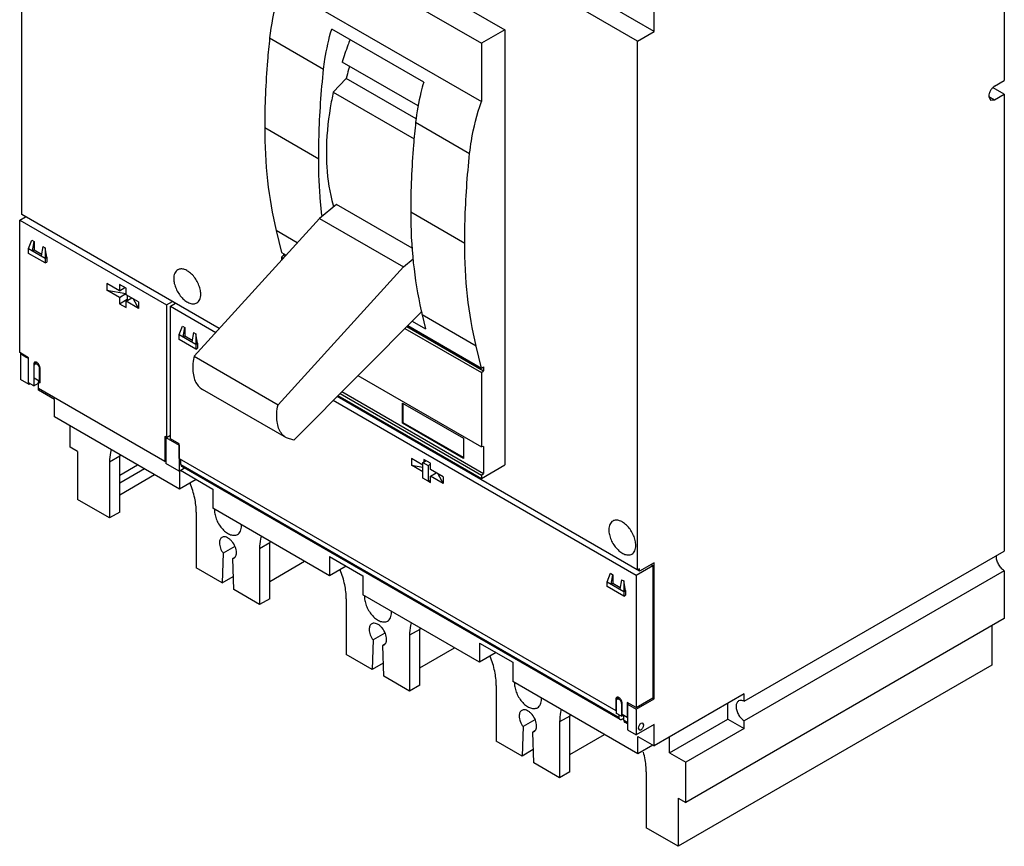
# Model space of a CAD drawing. Header units: millimetres. Extents: x 31 to 240, y 29 to 349.
# Tile 1 of 2: x 31 to 240, y 29 to 204. Entities that reach past the tile are written whole.
import ezdxf

# ---------------------------------------------------------------- set-up
doc = ezdxf.new("R2010")
doc.units = ezdxf.units.MM
doc.header["$LTSCALE"] = 24.608866
doc.layers.get('0').update_dxf_attribs({"linetype": 'CONTINUOUS'})

msp = doc.modelspace()

# ---------------------------------------------------------------- linework, layer by layer
at = {"color": 7, "linetype": 'Continuous'}
for p, q in [((165.72, 201.95), (35.12, 277.35)), ((31.58, 163.12), (31.58, 275.31)), ((162.19, 199.91), (31.58, 275.31)), ((239.97, 250.9), (239.97, 191.54)), ((91.57, 226.8), (133.99, 202.31)), ((86.62, 223.94), (129.04, 199.45)), ((86.62, 211.58), (129.04, 187.08)), ((165.72, 201.95), (165.72, 206.44)), ((84.13, 200.59), (95.59, 193.98)), ((116.81, 191.22), (97.29, 202.48)), ((133.99, 202.31), (129.04, 199.45)), ((133.99, 202.31), (133.99, 110.04)), ((162.19, 199.91), (165.72, 201.95)), ((129.04, 199.45), (129.04, 187.08)), ((162.19, 87.72), (162.19, 199.91)), ((115.63, 186.17), (99.52, 195.48)), ((100.36, 191.96), (97.64, 189.1)), ((115.2, 183.4), (100.36, 191.96)), ((237.9, 190.35), (239.97, 191.54)), ((97.64, 189.1), (114.79, 179.2)), ((236.67, 188.2), (237.9, 187.49)), ((236.67, 188.2), (237.03, 187.4)), ((239.97, 188.68), (237.61, 190.04)), ((237.9, 187.49), (239.97, 188.68)), ((239.97, 188.68), (239.97, 91.76)), ((237.03, 187.4), (237.9, 187.49)), ((115.1, 182.71), (126.56, 176.1)), ((83.08, 181.57), (94.54, 174.95)), ((98.28, 165.28), (94.72, 162.3)), ((114.34, 156.01), (98.28, 165.28)), ((73.45, 138.95), (31.58, 163.12)), ((114.05, 163.68), (125.51, 157.07)), ((31.11, 161.94), (32.38, 162.67)), ((31.11, 133.85), (31.11, 161.94)), ((31.11, 161.94), (62.26, 143.95)), ((94.72, 162.3), (68.09, 133.07)), ((94.72, 162.3), (112.54, 152.01)), ((90, 157.12), (85.51, 159.72)), ((85.51, 159.72), (86.62, 155.07)), ((32.99, 155.92), (33.69, 157.72)), ((33.69, 157.72), (34.19, 157.43)), ((33.84, 155.43), (34.19, 157.43)), ((34.19, 157.43), (34.19, 155.64)), ((32.99, 154.9), (32.99, 155.92)), ((32.99, 155.92), (36.52, 153.88)), ((36.52, 152.86), (32.99, 154.9)), ((33.84, 155.43), (34.19, 155.64)), ((34.19, 155.64), (35.74, 154.74)), ((36.03, 156.37), (35.67, 154.37)), ((36.03, 156.37), (36.52, 156.09)), ((36.88, 154.09), (36.52, 156.09)), ((36.52, 156.09), (36.52, 152.86)), ((86.62, 155.07), (87.61, 154.49)), ((87.04, 154.82), (87.04, 154.5)), ((36.52, 153.88), (36.88, 154.09)), ((36.52, 152.86), (36.88, 153.06)), ((36.88, 154.09), (36.88, 153.06)), ((87.04, 154.5), (86.62, 154.12)), ((86.62, 154.12), (87.04, 153.87)), ((86.62, 154.12), (86.62, 153.4)), ((87.04, 154.5), (87.42, 154.28)), ((112.54, 152.01), (114.59, 153.73)), ((85.91, 122.78), (112.54, 152.01)), ((49.6, 148.49), (49.6, 147.1)), ((52.26, 146.96), (49.6, 148.49)), ((52.26, 148.3), (52.26, 146.96)), ((53.67, 147.49), (52.26, 148.3)), ((52.26, 145.57), (49.6, 147.1)), ((49.6, 147.1), (53.63, 146.36)), ((52.26, 146.96), (53.42, 147.63)), ((52.26, 145.57), (53.63, 146.36)), ((53.63, 147.51), (53.63, 146.36)), ((53.67, 146.14), (53.67, 147.49)), ((52.26, 145.57), (52.26, 144.22)), ((52.26, 144.22), (53.92, 145.18)), ((52.26, 144.22), (53.67, 143.4)), ((56.32, 144.61), (53.67, 146.14)), ((53.67, 144.75), (54.87, 145.44)), ((53.67, 143.4), (53.67, 144.75)), ((56.32, 143.22), (53.67, 144.75)), ((53.92, 146), (53.92, 145.18)), ((53.92, 145.18), (54.17, 145.04)), ((55.21, 145.25), (56.32, 143.22)), ((56.32, 144.61), (56.32, 143.22)), ((62.26, 143.95), (63.52, 144.68)), ((63.08, 143.68), (64.18, 144.31)), ((63.92, 144.45), (63.92, 144.16)), ((63.98, 144.42), (63.98, 144.19)), ((62.26, 143.95), (62.26, 115.87)), ((63.08, 143.68), (72.7, 138.13)), ((63.08, 115.59), (63.08, 143.68)), ((116.35, 142.53), (89.23, 115.31)), ((114.35, 140.52), (117.19, 138.88)), ((127.94, 135.22), (116.48, 141.84)), ((116.48, 141.84), (117.19, 138.88)), ((64.96, 137.66), (65.67, 139.46)), ((65.67, 139.46), (66.16, 139.17)), ((65.81, 137.17), (66.16, 139.17)), ((66.16, 139.17), (66.16, 137.38)), ((68, 138.11), (67.65, 136.11)), ((68, 138.11), (68.49, 137.83)), ((112.82, 138.99), (129.04, 129.63)), ((113.22, 139.38), (129.47, 130)), ((113.42, 139.59), (129.04, 130.57)), ((64.96, 137.66), (68.49, 135.62)), ((64.96, 136.64), (64.96, 137.66)), ((68.49, 134.6), (64.96, 136.64)), ((65.81, 137.17), (66.16, 137.38)), ((66.16, 137.38), (67.71, 136.48)), ((68.85, 135.83), (68.49, 137.83)), ((68.49, 137.83), (68.49, 134.6)), ((68.49, 135.62), (68.85, 135.83)), ((68.85, 135.83), (68.85, 134.8)), ((32.99, 132.77), (31.11, 133.85)), ((31.38, 133.7), (31.26, 133.63)), ((68.49, 134.6), (68.85, 134.8)), ((129.04, 130.57), (127.94, 135.22)), ((31.26, 133.63), (31.26, 128.16)), ((32.93, 132.67), (32.99, 132.64)), ((32.93, 132.67), (32.99, 132.64)), ((32.99, 127.42), (32.99, 132.77)), ((34.75, 131.74), (34.08, 131.36)), ((34.8, 131.72), (34.37, 131.47)), ((68.09, 133.07), (85.91, 122.78)), ((34.08, 131.36), (34.08, 126.79)), ((34.21, 128.43), (34.21, 131.12)), ((35.42, 130.6), (35.27, 130.51)), ((35.27, 130.51), (35.27, 127.82)), ((35.43, 127.44), (35.43, 130.58)), ((129.04, 130.57), (129.47, 130.82)), ((129.04, 129.63), (129.47, 130)), ((129.04, 129.63), (129.04, 113.85)), ((129.47, 130.82), (129.47, 130)), ((33.1, 127.1), (31.26, 128.16)), ((34.08, 126.79), (32.99, 127.42)), ((35.27, 127.82), (34.21, 128.43)), ((35.07, 127.64), (35.43, 127.85)), ((35.07, 126.22), (35.07, 127.64)), ((35.07, 127.64), (35.43, 127.44)), ((35.27, 127.82), (35.43, 127.91)), ((102.84, 128.97), (129.04, 113.85)), ((33.1, 127.35), (33.1, 127.1)), ((33.32, 127.23), (33.1, 127.1)), ((34.08, 126.79), (35.07, 127.36)), ((61.91, 110.72), (35.07, 126.22)), ((35.08, 125.88), (35.08, 126.22)), ((38.51, 123.9), (35.08, 125.88)), ((87.7, 115.77), (69.88, 126.06)), ((99.45, 125.57), (129.47, 108.24)), ((38.51, 120.22), (38.51, 123.9)), ((97.62, 123.74), (161.87, 86.65)), ((162.61, 87.48), (98.42, 124.54)), ((98.63, 124.74), (129.04, 107.18)), ((99.06, 125.18), (129.04, 107.87)), ((112.29, 123.15), (125.23, 115.67)), ((112.29, 118.86), (112.29, 123.15)), ((112.46, 118.96), (112.46, 123.04)), ((65.03, 104.91), (38.51, 120.22)), ((41.8, 113.83), (41.8, 118.32)), ((112.46, 118.96), (112.29, 118.86)), ((125.23, 111.39), (112.29, 118.86)), ((125.23, 111.59), (112.46, 118.96)), ((62.26, 115.87), (61.91, 116.07)), ((61.91, 116.07), (61.91, 110.72)), ((62.24, 115.91), (62.09, 115.83)), ((62.09, 115.83), (64.92, 114.2)), ((62.09, 115.83), (62.09, 110.36)), ((62.26, 115.87), (63.08, 116.34)), ((64.96, 114.51), (63.08, 115.59)), ((89.23, 115.31), (87.7, 115.77)), ((125.23, 115.67), (125.23, 111.39)), ((43.39, 112.91), (41.8, 113.83)), ((43.39, 112.91), (43.39, 102.7)), ((64.92, 114.2), (64.96, 114.22)), ((64.92, 114.2), (64.92, 108.73)), ((64.96, 111.36), (64.96, 114.51)), ((129.47, 113.96), (129.04, 113.85)), ((129.47, 113.96), (129.47, 108.24)), ((52.34, 111.87), (50.18, 110.63)), ((52.34, 100.03), (52.34, 111.87)), ((61.91, 110.72), (62.09, 110.83)), ((64.96, 111.36), (157.55, 57.91)), ((65.31, 110.12), (65.31, 111.16)), ((116.65, 109.98), (114.21, 111.39)), ((114.21, 111.39), (114.21, 110)), ((116.65, 110.55), (117.32, 110.94)), ((118.27, 110.39), (116.86, 111.2)), ((116.86, 111.2), (116.86, 110.67)), ((50.18, 110.63), (50.18, 98.78)), ((52.34, 107.87), (56.13, 110.05)), ((57.61, 109.2), (52.34, 106.15)), ((64.92, 108.73), (62.09, 110.36)), ((64.92, 108.73), (66.05, 109.38)), ((65.03, 108.79), (65.03, 104.91)), ((65.21, 108.89), (72.1, 104.91)), ((65.31, 110.12), (158.26, 56.46)), ((158.45, 56.03), (65.5, 109.7)), ((114.21, 110), (116.65, 109.55)), ((116.65, 108.59), (114.21, 110)), ((116.65, 110.55), (117.78, 109.9)), ((116.65, 107.2), (116.65, 110.55)), ((117.78, 109.9), (118.27, 110.18)), ((117.78, 109.9), (117.78, 106.55)), ((118.27, 109.04), (118.27, 110.39)), ((120.93, 107.51), (118.27, 109.04)), ((129.04, 107.18), (133.99, 110.04)), ((52.34, 103.7), (59.73, 107.97)), ((68.56, 106.96), (65.03, 104.91)), ((117.78, 106.55), (116.65, 107.2)), ((117.78, 106.55), (118.27, 106.83)), ((117.82, 106.57), (118.27, 106.3)), ((118.27, 107.65), (119.48, 108.34)), ((120.93, 106.12), (118.27, 107.65)), ((118.27, 106.3), (118.27, 107.65)), ((119.82, 108.15), (120.93, 106.12)), ((120.93, 107.51), (120.93, 106.12)), ((129.04, 107.87), (129.47, 108.24)), ((129.04, 107.87), (129.04, 107.18)), ((72.1, 104.91), (72.1, 100.83)), ((50.18, 98.78), (43.39, 102.7)), ((96.85, 86.54), (72.1, 100.83)), ((52.34, 100.03), (50.18, 98.78)), ((68.56, 100.01), (68.56, 88.17)), ((74.27, 94.77), (74.01, 94.67)), ((76.72, 92.73), (74.27, 91.32)), ((84.16, 93.5), (82, 92.26)), ((82, 92.26), (82, 80.41)), ((84.16, 81.66), (84.16, 93.5)), ((74.27, 91.32), (74.04, 85.01)), ((76.74, 90.42), (76.29, 90.15)), ((76.29, 90.15), (76.56, 90.25)), ((76.52, 83.58), (76.29, 90.15)), ((96.85, 90.63), (103.92, 86.54)), ((96.85, 90.63), (96.85, 86.54)), ((184.78, 59.9), (239.97, 91.76)), ((74.04, 85.01), (68.56, 88.17)), ((84.16, 85.33), (91.55, 89.6)), ((100.38, 88.58), (96.85, 86.54)), ((161.87, 86.65), (165.44, 88.71)), ((162.61, 87.97), (162.19, 87.72)), ((165.69, 89.25), (162.61, 87.48)), ((162.61, 87.48), (162.61, 87.97)), ((165.09, 88.91), (165.44, 88.71)), ((165.44, 88.71), (165.44, 60.62)), ((165.69, 60.44), (165.69, 89.25)), ((74.04, 85.01), (76.42, 86.38)), ((103.92, 86.54), (103.92, 82.46)), ((155.75, 85.24), (156.46, 87.04)), ((156.46, 87.04), (156.95, 86.75)), ((156.6, 84.75), (156.95, 86.75)), ((156.95, 86.75), (156.95, 84.96)), ((158.79, 85.69), (158.44, 83.69)), ((158.79, 85.69), (159.29, 85.41)), ((161.87, 86.65), (161.87, 58.56)), ((239.97, 87.6), (184.78, 55.74)), ((239.97, 87.6), (239.97, 77.43)), ((82, 80.41), (76.52, 83.58)), ((155.75, 85.24), (159.29, 83.2)), ((155.75, 84.22), (155.75, 85.24)), ((159.29, 82.18), (155.75, 84.22)), ((156.6, 84.75), (156.95, 84.96)), ((156.95, 84.96), (158.5, 84.06)), ((159.64, 83.41), (159.29, 85.41)), ((159.29, 85.41), (159.29, 82.18)), ((84.16, 81.66), (82, 80.41)), ((100.38, 81.64), (100.38, 69.8)), ((128.67, 68.17), (103.92, 82.46)), ((159.29, 83.2), (159.64, 83.41)), ((159.29, 82.18), (159.64, 82.38)), ((159.64, 83.41), (159.64, 82.38)), ((239.97, 77.43), (172.4, 38.43)), ((106.09, 76.45), (105.8, 76.34)), ((237.32, 75.9), (237.32, 67.53)), ((108.58, 74.33), (106.09, 72.9)), ((115.98, 75.13), (113.82, 73.89)), ((113.82, 73.89), (113.82, 62.04)), ((115.98, 63.29), (115.98, 75.13)), ((106.09, 72.9), (105.86, 66.63)), ((108.59, 72.01), (108.11, 71.73)), ((108.11, 71.73), (108.4, 71.84)), ((108.34, 65.21), (108.11, 71.73)), ((115.98, 66.96), (123.37, 71.23)), ((128.67, 72.25), (135.74, 68.17)), ((128.67, 72.25), (128.67, 68.17)), ((105.86, 66.63), (100.38, 69.8)), ((132.2, 70.21), (128.67, 68.17)), ((108.24, 68.01), (105.86, 66.63)), ((135.74, 68.17), (135.74, 64.09)), ((237.32, 67.53), (170.81, 29.14)), ((113.82, 62.04), (108.34, 65.21)), ((115.98, 63.29), (113.82, 62.04)), ((132.2, 63.27), (132.2, 51.43)), ((162.26, 48.78), (135.74, 64.09)), ((158.22, 60.65), (157.55, 60.27)), ((158.28, 60.62), (157.85, 60.37)), ((161.87, 58.56), (165.44, 60.62)), ((165.42, 60.59), (165.69, 60.44)), ((184.78, 61.5), (165.69, 50.47)), ((184.78, 59.9), (184.78, 61.5)), ((157.55, 60.27), (157.55, 57.91)), ((157.7, 57.33), (157.7, 60.03)), ((158.9, 59.5), (158.76, 59.42)), ((158.76, 59.42), (158.76, 56.72)), ((158.9, 57.13), (158.9, 59.5)), ((161.87, 58.56), (159.99, 59.64)), ((159.99, 59.64), (159.99, 56.5)), ((160.31, 59.46), (160.03, 59.29)), ((160.03, 59.29), (161.87, 58.23)), ((160.03, 59.29), (160.03, 53.82)), ((161.87, 58.23), (165.69, 60.44)), ((181.35, 56.13), (181.35, 59.52)), ((137.91, 58.08), (137.62, 57.97)), ((147.8, 56.76), (145.64, 55.52)), ((147.8, 44.92), (147.8, 56.76)), ((157.7, 57.99), (157.55, 57.91)), ((158.76, 56.72), (157.7, 57.33)), ((158.26, 56.46), (158.26, 57.01)), ((158.76, 56.72), (159.18, 56.97)), ((158.9, 57.13), (159.99, 56.5)), ((159.25, 55.88), (159.25, 56.93)), ((160.03, 56.52), (159.99, 56.5)), ((161.87, 58.23), (161.87, 52.76)), ((137.91, 54.53), (137.68, 48.26)), ((140.4, 55.96), (137.91, 54.53)), ((145.64, 55.52), (145.64, 43.67)), ((159.25, 56.23), (159.14, 56.29)), ((159.25, 55.88), (160.03, 55.44)), ((160.03, 55.12), (159.44, 55.46)), ((165.69, 54.97), (161.87, 52.76)), ((163.31, 55.25), (162.89, 55.21)), ((163.48, 54.87), (163.31, 55.25)), ((165.69, 50.47), (165.69, 54.97)), ((168.97, 48.98), (181.35, 56.13)), ((181.35, 56.13), (184.78, 54.15)), ((184.78, 54.15), (184.78, 55.74)), ((140.41, 53.64), (139.93, 53.36)), ((139.93, 53.36), (140.22, 53.47)), ((140.16, 46.83), (139.93, 53.36)), ((147.8, 48.59), (155.19, 52.86)), ((160.03, 53.82), (161.87, 52.76)), ((162.26, 52.45), (165.69, 50.47)), ((162.26, 48.78), (162.26, 52.45)), ((162.31, 54.2), (162.48, 53.82)), ((162.48, 53.82), (162.89, 53.86)), ((168.97, 48.98), (168.97, 52.37)), ((184.78, 54.15), (172.4, 47)), ((137.68, 48.26), (132.2, 51.43)), ((165.44, 50.62), (162.26, 48.78)), ((140.06, 49.64), (137.68, 48.26)), ((168.97, 48.98), (172.4, 47)), ((145.64, 43.67), (140.16, 46.83)), ((172.4, 38.43), (172.4, 47)), ((147.8, 44.92), (145.64, 43.67)), ((164.02, 44.9), (164.02, 33.06)), ((170.81, 39.34), (172.4, 38.43)), ((170.81, 39.34), (170.81, 29.14)), ((170.81, 29.14), (164.02, 33.06))]:
    msp.add_line(p, q, dxfattribs=at)
for centre, radius, start, end in [((127.81, 173.84), 31.44, 196.0412, 196.6538), ((196.76, 160.92), 82.51, 192.737, 193.3726), ((34.23, 130.85), 1.04, 53.1851, 56.9698), ((64.21, 111.88), 11.88, 178.2427, 180.0069), ((76.02, 100.44), 3.61, 176.765, 180.0222), ((74.18, 97.13), 3.97, 0.0276, 3.0837), ((96.03, 93.5), 11.88, 178.2427, 180.0069), ((240.51, 90.66), 2.24, 175.6078, 180.0418), ((107.84, 82.07), 3.61, 176.765, 180.0222), ((106, 78.76), 3.97, 0.0276, 3.0837), ((127.85, 75.13), 11.88, 178.2427, 180.0069), ((139.66, 63.7), 3.61, 176.765, 180.0222), ((137.82, 60.39), 3.97, 0.0276, 3.0837), ((157.69, 59.74), 1.07, 51.8091, 56.1712), ((158.02, 59.42), 0.736, 0.0489, 3.9755), ((159.67, 56.76), 11.88, 178.2427, 180.0069)]:
    msp.add_arc(centre, radius, start, end, dxfattribs=at)
for points, knots in [([(86.62, 211.58), (86.3, 210.65), (85.19, 207.06), (84.43, 203.36), (84.13, 200.59)], [0, 0, 0, 0, 0.259548, 1, 1, 1, 1]), ([(84.13, 200.59), (83.96, 198.97), (83.36, 192.65), (83.08, 186.29), (83.08, 181.57)], [0, 0, 0, 0, 0.25573, 1, 1, 1, 1]), ([(95.59, 193.98), (95.66, 194.67), (96.04, 197.54), (96.69, 200.37), (97.29, 202.48)], [0, 0, 0, 0, 0.241693, 1, 1, 1, 1]), ([(101.16, 200.25), (101.01, 199.85), (100.43, 198.27), (99.89, 196.68), (99.52, 195.48)], [0, 0, 0, 0, 0.251965, 1, 1, 1, 1]), ([(101.08, 194.57), (101.02, 194.35), (100.76, 193.49), (100.53, 192.62), (100.36, 191.96)], [0, 0, 0, 0, 0.25151, 1, 1, 1, 1]), ([(94.54, 174.95), (94.54, 176.5), (94.63, 182.86), (95.07, 189.2), (95.59, 193.98)], [0, 0, 0, 0, 0.244263, 1, 1, 1, 1]), ([(116.81, 191.22), (116.6, 190.5), (115.86, 187.7), (115.33, 184.84), (115.1, 182.71)], [0, 0, 0, 0, 0.258029, 1, 1, 1, 1]), ([(237.9, 190.35), (237.73, 190.25), (237.4, 189.97), (237.01, 189.44), (236.74, 188.84), (236.67, 188.41), (236.67, 188.2)], [0, 0, 0, 0, 0.237242, 0.499998, 0.762755, 1, 1, 1, 1]), ([(97.64, 189.1), (97.39, 188), (96.57, 183.75), (96.16, 179.42), (96.16, 176.22)], [0, 0, 0, 0, 0.260989, 1, 1, 1, 1]), ([(126.56, 176.1), (126.66, 176.99), (127.17, 180.72), (128.13, 184.38), (129.04, 187.08)], [0, 0, 0, 0, 0.239938, 1, 1, 1, 1]), ([(115.1, 182.71), (114.93, 181.09), (114.33, 174.77), (114.05, 168.41), (114.05, 163.68)], [0, 0, 0, 0, 0.25573, 1, 1, 1, 1]), ([(83.08, 181.57), (83.08, 177.8), (83.45, 170.45), (84.69, 163.2), (85.51, 159.72)], [0, 0, 0, 0, 0.512809, 1, 1, 1, 1]), ([(96.16, 176.22), (96.16, 175.23), (96.27, 171.51), (96.84, 167.78), (97.6, 165.15)], [0, 0, 0, 0, 0.264652, 1, 1, 1, 1]), ([(125.51, 157.07), (125.51, 158.62), (125.6, 164.98), (126.05, 171.32), (126.56, 176.1)], [0, 0, 0, 0, 0.244263, 1, 1, 1, 1]), ([(95.25, 162.75), (95.13, 163.74), (94.71, 167.79), (94.54, 171.87), (94.54, 174.95)], [0, 0, 0, 0, 0.244483, 1, 1, 1, 1]), ([(114.05, 163.68), (114.05, 160.08), (114.4, 153.04), (115.52, 146.07), (116.28, 142.73)], [0, 0, 0, 0, 0.512367, 1, 1, 1, 1]), ([(127.94, 135.22), (127.11, 138.7), (125.88, 145.96), (125.51, 153.31), (125.51, 157.07)], [0, 0, 0, 0, 0.487191, 1, 1, 1, 1]), ([(64.63, 151.4), (64.5, 151.33), (64.25, 151.12), (63.98, 150.68), (63.82, 150.15), (63.79, 149.76), (63.79, 149.55)], [0, 0, 0, 0, 0.217724, 0.450873, 0.710468, 1, 1, 1, 1]), ([(69.52, 146.24), (69.52, 146.59), (69.42, 147.32), (69.06, 148.39), (68.5, 149.42), (67.8, 150.32), (67, 151.03), (66.16, 151.49), (65.34, 151.65), (64.83, 151.52), (64.63, 151.4)], [0, 0, 0, 0, 0.128825, 0.270598, 0.417898, 0.562393, 0.696206, 0.813598, 0.913066, 1, 1, 1, 1]), ([(63.79, 149.55), (63.79, 149.2), (63.89, 148.48), (64.25, 147.41), (64.81, 146.38), (65.51, 145.47), (66.32, 144.76), (67.15, 144.31), (67.97, 144.14), (68.48, 144.27), (68.68, 144.39)], [0, 0, 0, 0, 0.128825, 0.270598, 0.417898, 0.562393, 0.696206, 0.813598, 0.913066, 1, 1, 1, 1]), ([(68.68, 144.39), (68.81, 144.47), (69.06, 144.68), (69.33, 145.11), (69.49, 145.65), (69.52, 146.04), (69.52, 146.24)], [0, 0, 0, 0, 0.217724, 0.450873, 0.710468, 1, 1, 1, 1]), ([(34.28, 131.79), (34.25, 131.78), (34.19, 131.73), (34.13, 131.63), (34.09, 131.5), (34.08, 131.41), (34.08, 131.36)], [0, 0, 0, 0, 0.217766, 0.450897, 0.71037, 1, 1, 1, 1]), ([(34.8, 131.72), (34.75, 131.75), (34.66, 131.8), (34.52, 131.84), (34.39, 131.84), (34.31, 131.81), (34.28, 131.79)], [0, 0, 0, 0, 0.293237, 0.553835, 0.785629, 1, 1, 1, 1]), ([(35.43, 130.58), (35.43, 130.68), (35.39, 130.89), (35.27, 131.19), (35.09, 131.47), (34.94, 131.62), (34.85, 131.68)], [0, 0, 0, 0, 0.233366, 0.491555, 0.754295, 1, 1, 1, 1]), ([(68.09, 133.07), (68.04, 132.86), (67.89, 132.06), (67.81, 131.24), (67.81, 130.63)], [0, 0, 0, 0, 0.261027, 1, 1, 1, 1]), ([(34.21, 131.12), (34.21, 131.15), (34.21, 131.23), (34.24, 131.31), (34.26, 131.36)], [0, 0, 0, 0, 0.274038, 1, 1, 1, 1]), ([(34.26, 131.36), (34.27, 131.37), (34.3, 131.41), (34.33, 131.45), (34.37, 131.47)], [0, 0, 0, 0, 0.262177, 1, 1, 1, 1]), ([(34.37, 131.47), (34.38, 131.48), (34.46, 131.51), (34.56, 131.5), (34.62, 131.48)], [0, 0, 0, 0, 0.232793, 1, 1, 1, 1]), ([(34.62, 131.48), (34.76, 131.44), (35.01, 131.24), (35.16, 130.97), (35.22, 130.81)], [0, 0, 0, 0, 0.462028, 1, 1, 1, 1]), ([(35.22, 130.81), (35.22, 130.79), (35.25, 130.69), (35.27, 130.59), (35.27, 130.51)], [0, 0, 0, 0, 0.265832, 1, 1, 1, 1]), ([(67.81, 130.63), (67.81, 130.13), (67.89, 129.16), (68.28, 127.84), (68.93, 126.76), (69.55, 126.25), (69.88, 126.06)], [0, 0, 0, 0, 0.289794, 0.549067, 0.782242, 1, 1, 1, 1]), ([(85.63, 120.35), (85.63, 120.54), (85.65, 121.36), (85.77, 122.17), (85.91, 122.78)], [0, 0, 0, 0, 0.238794, 1, 1, 1, 1]), ([(87.7, 115.77), (87.37, 115.96), (86.75, 116.48), (86.1, 117.55), (85.71, 118.88), (85.63, 119.84), (85.63, 120.35)], [0, 0, 0, 0, 0.217758, 0.450933, 0.710206, 1, 1, 1, 1]), ([(50.53, 113.32), (50.47, 113.11), (50.26, 112.23), (50.18, 111.32), (50.18, 110.63)], [0, 0, 0, 0, 0.236085, 1, 1, 1, 1]), ([(65.31, 110.12), (65.31, 110.1), (65.31, 110.05), (65.32, 109.99), (65.33, 109.95)], [0, 0, 0, 0, 0.262175, 1, 1, 1, 1]), ([(65.33, 109.95), (65.35, 109.89), (65.38, 109.79), (65.46, 109.72), (65.5, 109.7)], [0, 0, 0, 0, 0.529532, 1, 1, 1, 1]), ([(68.56, 100.01), (68.56, 101.01), (68.31, 103.11), (67.69, 105.12), (67.29, 106.14)], [0, 0, 0, 0, 0.477228, 1, 1, 1, 1]), ([(72.42, 100.44), (72.42, 100.1), (72.52, 99.37), (72.88, 98.3), (73.43, 97.27), (74.14, 96.37), (74.94, 95.66), (75.78, 95.2), (76.6, 95.04), (77.1, 95.17), (77.31, 95.28)], [0, 0, 0, 0, 0.128826, 0.2706, 0.417915, 0.56241, 0.696209, 0.813594, 0.913063, 1, 1, 1, 1]), ([(161.8, 92.97), (161.8, 93.31), (161.7, 94.04), (161.34, 95.11), (160.78, 96.14), (160.07, 97.05), (159.27, 97.76), (158.44, 98.21), (157.62, 98.38), (157.11, 98.25), (156.91, 98.13)], [0, 0, 0, 0, 0.128825, 0.270598, 0.417898, 0.562393, 0.696206, 0.813598, 0.913066, 1, 1, 1, 1]), ([(77.31, 95.28), (77.44, 95.36), (77.69, 95.57), (77.96, 96.01), (78.11, 96.54), (78.15, 96.93), (78.15, 97.14)], [0, 0, 0, 0, 0.217724, 0.450877, 0.710475, 1, 1, 1, 1]), ([(156.91, 98.13), (156.78, 98.05), (156.52, 97.84), (156.26, 97.41), (156.1, 96.87), (156.07, 96.48), (156.07, 96.27)], [0, 0, 0, 0, 0.217724, 0.450873, 0.710468, 1, 1, 1, 1]), ([(156.07, 96.27), (156.07, 95.93), (156.17, 95.2), (156.53, 94.13), (157.09, 93.1), (157.79, 92.2), (158.59, 91.49), (159.43, 91.03), (160.25, 90.87), (160.76, 91), (160.96, 91.11)], [0, 0, 0, 0, 0.128825, 0.270598, 0.417898, 0.562393, 0.696206, 0.813598, 0.913066, 1, 1, 1, 1]), ([(74.01, 94.67), (73.92, 94.62), (73.77, 94.49), (73.6, 94.22), (73.5, 93.88), (73.48, 93.63), (73.48, 93.5)], [0, 0, 0, 0, 0.217934, 0.451027, 0.710571, 1, 1, 1, 1]), ([(77.09, 91.42), (77.09, 91.84), (76.87, 92.71), (76.31, 93.65), (75.7, 94.27), (75.11, 94.68), (74.58, 94.83), (74.27, 94.77)], [0, 0, 0, 0, 0.26156, 0.547065, 0.682512, 0.804929, 1, 1, 1, 1]), ([(82.35, 94.94), (82.29, 94.74), (82.08, 93.86), (82, 92.95), (82, 92.26)], [0, 0, 0, 0, 0.236085, 1, 1, 1, 1]), ([(73.48, 93.5), (73.48, 93.13), (73.65, 92.35), (74.03, 91.65), (74.27, 91.32)], [0, 0, 0, 0, 0.475926, 1, 1, 1, 1]), ([(160.96, 91.11), (161.09, 91.19), (161.34, 91.4), (161.61, 91.84), (161.77, 92.37), (161.8, 92.76), (161.8, 92.97)], [0, 0, 0, 0, 0.217724, 0.450873, 0.710468, 1, 1, 1, 1]), ([(76.56, 90.25), (76.66, 90.31), (76.84, 90.47), (76.95, 90.69), (76.99, 90.81)], [0, 0, 0, 0, 0.477749, 1, 1, 1, 1]), ([(76.99, 90.81), (77.01, 90.85), (77.07, 91.05), (77.09, 91.26), (77.09, 91.42)], [0, 0, 0, 0, 0.233789, 1, 1, 1, 1]), ([(239.97, 87.6), (239.72, 87.76), (239.27, 88.17), (238.73, 88.93), (238.37, 89.78), (238.27, 90.38), (238.27, 90.66)], [0, 0, 0, 0, 0.240809, 0.50359, 0.764431, 1, 1, 1, 1]), ([(100.38, 81.64), (100.38, 82.64), (100.13, 84.74), (99.51, 86.75), (99.11, 87.77)], [0, 0, 0, 0, 0.477228, 1, 1, 1, 1]), ([(104.24, 82.07), (104.24, 81.73), (104.34, 81), (104.7, 79.93), (105.25, 78.9), (105.96, 77.99), (106.76, 77.28), (107.6, 76.83), (108.42, 76.66), (108.92, 76.8), (109.13, 76.91)], [0, 0, 0, 0, 0.128825, 0.270598, 0.417898, 0.562393, 0.696206, 0.813598, 0.913066, 1, 1, 1, 1]), ([(109.13, 76.91), (109.26, 76.99), (109.51, 77.2), (109.78, 77.63), (109.93, 78.17), (109.97, 78.56), (109.97, 78.77)], [0, 0, 0, 0, 0.217724, 0.450873, 0.710468, 1, 1, 1, 1]), ([(105.8, 76.34), (105.72, 76.29), (105.56, 76.16), (105.39, 75.88), (105.28, 75.53), (105.26, 75.28), (105.26, 75.15)], [0, 0, 0, 0, 0.217928, 0.451022, 0.710587, 1, 1, 1, 1]), ([(108.94, 73.03), (108.94, 73.45), (108.73, 74.33), (108.16, 75.29), (107.54, 75.92), (106.95, 76.35), (106.41, 76.5), (106.09, 76.45)], [0, 0, 0, 0, 0.260923, 0.545912, 0.68137, 0.804035, 1, 1, 1, 1]), ([(114.17, 76.57), (114.11, 76.37), (113.9, 75.49), (113.82, 74.58), (113.82, 73.89)], [0, 0, 0, 0, 0.236085, 1, 1, 1, 1]), ([(105.26, 75.15), (105.26, 74.77), (105.44, 73.96), (105.84, 73.24), (106.09, 72.9)], [0, 0, 0, 0, 0.476137, 1, 1, 1, 1]), ([(108.4, 71.84), (108.5, 71.9), (108.69, 72.06), (108.8, 72.28), (108.84, 72.4)], [0, 0, 0, 0, 0.478097, 1, 1, 1, 1]), ([(108.84, 72.4), (108.86, 72.45), (108.92, 72.65), (108.94, 72.87), (108.94, 73.03)], [0, 0, 0, 0, 0.233582, 1, 1, 1, 1]), ([(132.2, 63.27), (132.2, 64.27), (131.95, 66.37), (131.33, 68.38), (130.93, 69.4)], [0, 0, 0, 0, 0.477228, 1, 1, 1, 1]), ([(136.06, 63.7), (136.06, 63.36), (136.16, 62.63), (136.52, 61.56), (137.07, 60.53), (137.78, 59.62), (138.58, 58.91), (139.42, 58.46), (140.24, 58.29), (140.74, 58.42), (140.95, 58.54)], [0, 0, 0, 0, 0.128825, 0.270598, 0.417898, 0.562393, 0.696206, 0.813598, 0.913066, 1, 1, 1, 1]), ([(157.75, 60.71), (157.71, 60.69), (157.64, 60.62), (157.6, 60.54), (157.59, 60.5)], [0, 0, 0, 0, 0.476666, 1, 1, 1, 1]), ([(158.11, 60.72), (158.09, 60.72), (158, 60.75), (157.9, 60.76), (157.83, 60.74)], [0, 0, 0, 0, 0.275667, 1, 1, 1, 1]), ([(158.28, 60.63), (158.27, 60.64), (158.21, 60.67), (158.16, 60.7), (158.11, 60.72)], [0, 0, 0, 0, 0.262261, 1, 1, 1, 1]), ([(158.9, 59.5), (158.9, 59.59), (158.87, 59.8), (158.75, 60.09), (158.58, 60.36), (158.43, 60.52), (158.35, 60.58)], [0, 0, 0, 0, 0.232632, 0.489949, 0.752612, 1, 1, 1, 1]), ([(140.95, 58.54), (141.08, 58.62), (141.33, 58.83), (141.6, 59.26), (141.75, 59.8), (141.79, 60.19), (141.79, 60.39)], [0, 0, 0, 0, 0.217724, 0.450873, 0.710468, 1, 1, 1, 1]), ([(157.59, 60.5), (157.58, 60.48), (157.56, 60.41), (157.55, 60.33), (157.55, 60.27)], [0, 0, 0, 0, 0.234361, 1, 1, 1, 1]), ([(157.7, 60.03), (157.7, 60.05), (157.7, 60.13), (157.72, 60.21), (157.75, 60.27)], [0, 0, 0, 0, 0.274038, 1, 1, 1, 1]), ([(157.75, 60.27), (157.76, 60.28), (157.78, 60.32), (157.82, 60.35), (157.85, 60.37)], [0, 0, 0, 0, 0.262177, 1, 1, 1, 1]), ([(157.85, 60.37), (157.92, 60.41), (158.11, 60.42), (158.27, 60.32), (158.34, 60.25)], [0, 0, 0, 0, 0.432255, 1, 1, 1, 1]), ([(158.34, 60.25), (158.38, 60.22), (158.54, 60.07), (158.65, 59.87), (158.7, 59.72)], [0, 0, 0, 0, 0.240431, 1, 1, 1, 1]), ([(158.7, 59.72), (158.71, 59.7), (158.73, 59.61), (158.75, 59.53), (158.76, 59.47)], [0, 0, 0, 0, 0.261916, 1, 1, 1, 1]), ([(183.61, 59.96), (183.53, 59.92), (183.37, 59.78), (183.2, 59.51), (183.1, 59.17), (183.08, 58.93), (183.08, 58.8)], [0, 0, 0, 0, 0.21776, 0.45089, 0.710418, 1, 1, 1, 1]), ([(183.08, 58.8), (183.08, 58.51), (183.18, 57.91), (183.54, 57.07), (184.08, 56.31), (184.53, 55.9), (184.78, 55.74)], [0, 0, 0, 0, 0.23557, 0.496411, 0.759191, 1, 1, 1, 1]), ([(184.78, 59.9), (184.58, 60), (184.19, 60.13), (183.77, 60.06), (183.61, 59.96)], [0, 0, 0, 0, 0.545801, 1, 1, 1, 1]), ([(137.62, 57.97), (137.54, 57.92), (137.38, 57.79), (137.21, 57.51), (137.1, 57.16), (137.08, 56.91), (137.08, 56.78)], [0, 0, 0, 0, 0.217928, 0.451022, 0.710587, 1, 1, 1, 1]), ([(137.08, 56.78), (137.08, 56.4), (137.26, 55.59), (137.66, 54.87), (137.91, 54.53)], [0, 0, 0, 0, 0.476137, 1, 1, 1, 1]), ([(140.76, 54.66), (140.76, 55.08), (140.55, 55.96), (139.98, 56.92), (139.36, 57.55), (138.77, 57.97), (138.23, 58.13), (137.91, 58.08)], [0, 0, 0, 0, 0.260923, 0.545912, 0.68137, 0.804035, 1, 1, 1, 1]), ([(145.99, 58.2), (145.93, 58), (145.72, 57.12), (145.64, 56.21), (145.64, 55.52)], [0, 0, 0, 0, 0.236085, 1, 1, 1, 1]), ([(158.45, 56.03), (158.42, 56.05), (158.37, 56.1), (158.28, 56.24), (158.26, 56.37), (158.26, 56.46)], [0, 0, 0, 0, 0.218347, 0.452247, 1, 1, 1, 1]), ([(140.66, 54.03), (140.68, 54.07), (140.74, 54.28), (140.76, 54.5), (140.76, 54.66)], [0, 0, 0, 0, 0.233582, 1, 1, 1, 1]), ([(159.03, 56.16), (158.98, 56.12), (158.88, 56.05), (158.73, 55.99), (158.58, 55.98), (158.49, 56.01), (158.45, 56.03)], [0, 0, 0, 0, 0.298757, 0.561963, 0.791641, 1, 1, 1, 1]), ([(159.22, 56.34), (159.2, 56.32), (159.15, 56.26), (159.08, 56.2), (159.03, 56.16)], [0, 0, 0, 0, 0.258256, 1, 1, 1, 1]), ([(159.25, 55.88), (159.25, 55.8), (159.27, 55.67), (159.36, 55.53), (159.41, 55.48), (159.44, 55.46)], [0, 0, 0, 0, 0.547768, 0.781657, 1, 1, 1, 1]), ([(162.89, 55.21), (162.72, 55.11), (162.45, 54.8), (162.31, 54.4), (162.31, 54.2)], [0, 0, 0, 0, 0.499998, 1, 1, 1, 1]), ([(162.89, 53.86), (163.07, 53.96), (163.34, 54.28), (163.48, 54.67), (163.48, 54.87)], [0, 0, 0, 0, 0.499998, 1, 1, 1, 1]), ([(140.22, 53.47), (140.32, 53.53), (140.51, 53.69), (140.62, 53.91), (140.66, 54.03)], [0, 0, 0, 0, 0.478097, 1, 1, 1, 1]), ([(164.02, 44.9), (164.02, 45.24), (163.97, 46.65), (163.7, 48.04), (163.41, 49.08)], [0, 0, 0, 0, 0.235999, 1, 1, 1, 1])]:
    msp.add_open_spline(points, degree=3, knots=knots, dxfattribs=at)
for points in [[(31.26, 133.63), (31.82, 133.31), (32.37, 132.99), (32.93, 132.67)], [(157.83, 60.74), (157.8, 60.73), (157.78, 60.72), (157.75, 60.71)]]:
    msp.add_open_spline(points, degree=3, dxfattribs=at)

doc.saveas('drawing.dxf')
